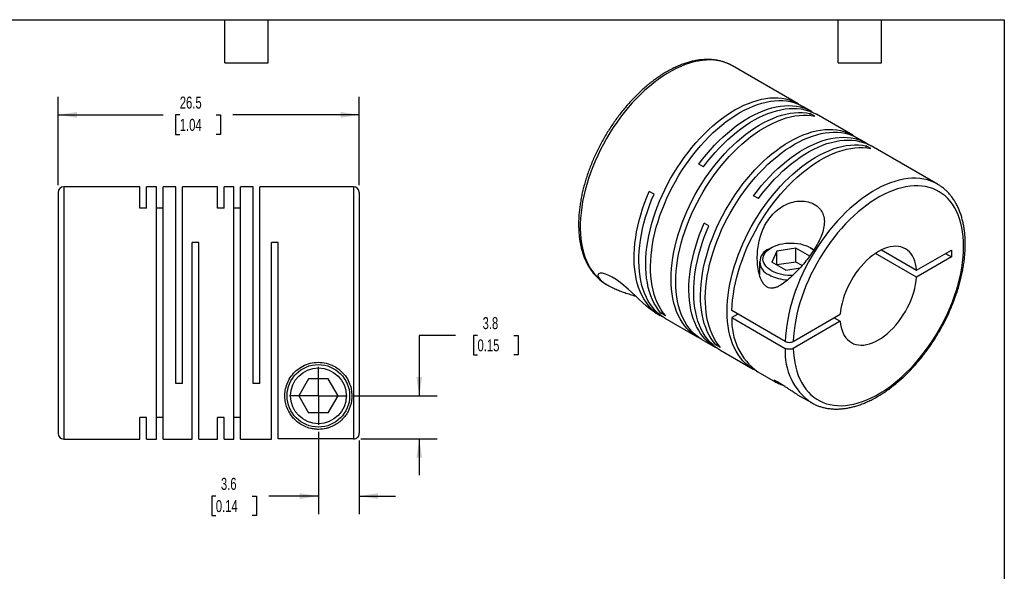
# Model space of a CAD drawing. Header units: millimetres. Extents: x 3 to 137, y 3 to 105.
# Tile 3 of 3: x 50 to 137, y 56 to 105. Entities that reach past the tile are written whole.
import ezdxf

# ---------------------------------------------------------------- set-up
doc = ezdxf.new("R2010")
doc.units = ezdxf.units.MM
doc.header["$LTSCALE"] = 0.5
doc.linetypes.add('SLD-Center', pattern=[19.05, 15.24, -1.27, 1.27, -1.27])
doc.linetypes.add('SLD-Solid', pattern=[0])
doc.layers.add('CENTER', color=40, linetype='SLD-Center')
doc.layers.add('DIMENSIONS', color=140, linetype='SLD-Solid', lineweight=25)
doc.layers.add('TEXT', color=140, linetype='SLD-Solid', lineweight=25)
doc.styles.add('SLDTEXTSTYLE0', font='TXT', dxfattribs={"width": 0.7})
doc.dimstyles.new('SLDDIMSTYLE0', dxfattribs={"dimtxt": 1.079004, "dimasz": 1.651, "dimexe": 0, "dimexo": 0.0625, "dimgap": 0.269751, "dimtad": 0, "dimtih": 1, "dimtoh": 1, "dimdec": 1, "dimrnd": 1e-09, "dimzin": 12, "dimdsep": 46, "dimtxsty": 'SLDTEXTSTYLE0', "dimsah": 1, "dimcen": 0.09, "dimadec": 0, "dimazin": 3, "dimtfac": 1, "dimtdec": 1, "dimtmove": 0, "dimatfit": 0, "dimfxl": 0, "dimfrac": 2, "dimtolj": 1, "dimtzin": 12, "dimarcsym": 0})
doc.dimstyles.new('SLDDIMSTYLE2', dxfattribs={"dimtxt": 1.079004, "dimasz": 1.651, "dimexe": 0, "dimexo": 0.0625, "dimgap": 0.269751, "dimtad": 0, "dimtih": 1, "dimtoh": 1, "dimdec": 1, "dimrnd": 1e-09, "dimzin": 12, "dimdsep": 46, "dimtxsty": 'SLDTEXTSTYLE0', "dimsah": 1, "dimcen": 0.09, "dimadec": 0, "dimazin": 3, "dimtfac": 1, "dimtdec": 1, "dimtofl": 0, "dimtmove": 0, "dimatfit": 3, "dimfxl": 0, "dimfrac": 2, "dimtolj": 1, "dimtzin": 12, "dimarcsym": 0})

# ---------------------------------------------------------------- blocks, each defined once
blk = doc.blocks.new('_D_5')
at = {"layer": 'DIMENSIONS'}
for p, q in [((76.176, 68.502), (76.176, 61.268)), ((79.776, 67.749), (79.776, 61.268)), ((67.151, 62.855), (66.789, 62.855)), ((66.789, 62.855), (66.789, 61.141)), ((70.357, 62.855), (70.72, 62.855)), ((70.72, 62.855), (70.72, 61.141)), ((76.176, 62.855), (71.82, 62.855)), ((79.776, 62.855), (82.951, 62.855)), ((66.789, 61.141), (67.151, 61.141)), ((70.72, 61.141), (70.357, 61.141))]:
    blk.add_line(p, q, dxfattribs=at)
for points in [[(76.176, 62.855), (74.525, 63.109), (74.525, 62.601)], [(79.776, 62.855), (81.427, 62.601), (81.427, 63.109)]]:
    blk.add_solid(points, dxfattribs=at)
at = {"layer": 'DIMENSIONS', "char_height": 1.0583, "attachment_point": 1, "style": 'SLDTEXTSTYLE0'}
for s, insert in [('3.6', (67.6, 64.461)), ('0.14', (67.151, 62.505))]:
    blk.add_mtext(s, dxfattribs=dict(at, insert=insert))
blk = doc.blocks.new('_D_6')
at = {"layer": 'DIMENSIONS'}
for p, q in [((88.228, 77), (85.053, 77)), ((85.053, 77), (85.053, 71.677)), ((90.174, 77), (89.811, 77)), ((89.811, 77), (89.811, 75.285)), ((93.38, 77), (93.742, 77)), ((93.742, 77), (93.742, 75.285)), ((89.811, 75.285), (90.174, 75.285)), ((93.742, 75.285), (93.38, 75.285)), ((79.351, 71.677), (86.64, 71.677)), ((79.911, 67.884), (86.64, 67.884)), ((85.053, 67.884), (85.053, 64.709))]:
    blk.add_line(p, q, dxfattribs=at)
for points in [[(85.053, 71.677), (85.307, 73.328), (84.799, 73.328)], [(85.053, 67.884), (84.799, 66.233), (85.307, 66.233)]]:
    blk.add_solid(points, dxfattribs=at)
at = {"layer": 'DIMENSIONS', "char_height": 1.0583, "attachment_point": 1, "style": 'SLDTEXTSTYLE0'}
for s, insert in [('3.8', (90.623, 78.605)), ('0.15', (90.174, 76.649))]:
    blk.add_mtext(s, dxfattribs=dict(at, insert=insert))
blk = doc.blocks.new('_D_7')
at = {"layer": 'DIMENSIONS'}
for p, q in [((53.276, 90.212), (53.276, 97.989)), ((79.776, 90.212), (79.776, 97.989)), ((53.276, 96.402), (62.518, 96.402)), ((63.98, 96.402), (63.618, 96.402)), ((63.618, 96.402), (63.618, 94.687)), ((67.186, 96.402), (67.549, 96.402)), ((67.549, 96.402), (67.549, 94.687)), ((79.776, 96.402), (68.649, 96.402)), ((63.618, 94.687), (63.98, 94.687)), ((67.549, 94.687), (67.186, 94.687))]:
    blk.add_line(p, q, dxfattribs=at)
for points in [[(53.276, 96.402), (54.927, 96.148), (54.927, 96.656)], [(79.776, 96.402), (78.125, 96.656), (78.125, 96.148)]]:
    blk.add_solid(points, dxfattribs=at)
at = {"layer": 'DIMENSIONS', "char_height": 1.0583, "attachment_point": 1, "style": 'SLDTEXTSTYLE0'}
for s, insert in [('26.5', (63.98, 98.008)), ('1.04', (63.98, 96.051))]:
    blk.add_mtext(s, dxfattribs=dict(at, insert=insert))
blk = doc.blocks.new('SW_CENTERMARKSYMBOL_2')
at = {"layer": 'CENTER', "color": 0}
for q in [(0, 2.54), (-2.54, 0), (0, -2.54), (2.54, 0)]:
    blk.add_line((0, 0), q, dxfattribs=at)

msp = doc.modelspace()

# ---------------------------------------------------------------- linework, layer by layer
for p, q in [((118.378, 97.385), (112.615, 100.712)), ((119.58, 96.691), (118.795, 97.144)), ((119.857, 96.294), (119.44, 96.535)), ((119.44, 96.356), (119.44, 96.535)), ((123.2, 94.601), (119.997, 96.45)), ((124.402, 93.907), (123.617, 94.36)), ((124.785, 93.448), (124.368, 93.689)), ((124.368, 93.511), (124.368, 93.689)), ((130.646, 90.302), (124.819, 93.666)), ((110.063, 91.824), (109.646, 92.065)), ((130.646, 90.302), (130.635, 90.308)), ((53.276, 89.577), (53.276, 68.377)), ((60.476, 90.077), (53.776, 90.077)), ((53.776, 90.077), (53.776, 67.877)), ((60.476, 88.184), (60.476, 90.077)), ((61.926, 90.077), (61.066, 90.077)), ((61.066, 88.184), (61.066, 90.077)), ((61.926, 67.877), (61.926, 90.077)), ((63.626, 90.077), (62.516, 90.077)), ((62.516, 67.877), (62.516, 90.077)), ((63.626, 72.777), (63.626, 90.077)), ((67.296, 90.077), (64.216, 90.077)), ((64.216, 72.777), (64.216, 90.077)), ((67.296, 88.184), (67.296, 90.077)), ((68.746, 90.077), (67.886, 90.077)), ((67.886, 88.184), (67.886, 90.077)), ((68.746, 67.877), (68.746, 90.077)), ((70.446, 90.077), (69.336, 90.077)), ((69.336, 67.877), (69.336, 90.077)), ((70.446, 72.777), (70.446, 90.077)), ((79.276, 90.077), (71.036, 90.077)), ((71.036, 72.777), (71.036, 90.077)), ((79.276, 90.077), (79.276, 67.884)), ((79.776, 89.577), (79.776, 68.384)), ((105.71, 89.427), (105.292, 89.668)), ((114.886, 89.04), (114.469, 89.281)), ((61.066, 88.184), (60.476, 88.184)), ((62.516, 88.184), (61.926, 88.184)), ((67.886, 88.184), (67.296, 88.184)), ((69.336, 88.184), (68.746, 88.184)), ((110.532, 86.643), (110.115, 86.884)), ((65.666, 85.177), (65.076, 85.177)), ((65.076, 67.877), (65.076, 85.177)), ((65.666, 67.877), (65.666, 85.177)), ((72.636, 85.177), (72.046, 85.177)), ((72.046, 67.877), (72.046, 85.177)), ((72.636, 67.884), (72.636, 85.177)), ((116.01, 84.711), (115.798, 84.588)), ((116.518, 84.418), (116.069, 83.452)), ((118.191, 84.677), (116.518, 84.418)), ((116.518, 83.193), (116.518, 84.418)), ((119.402, 83.977), (118.191, 84.677)), ((118.191, 83.452), (118.191, 84.677)), ((119.687, 84.588), (119.475, 84.711)), ((119.687, 84.588), (119.786, 84.528)), ((128.807, 82.117), (125.184, 84.208)), ((125.715, 84.515), (128.807, 82.729)), ((128.807, 82.729), (131.885, 84.506)), ((131.354, 84.2), (131.885, 83.894)), ((131.885, 84.506), (131.885, 83.894)), ((114.992, 83.466), (114.992, 82.323)), ((117.294, 82.745), (116.069, 83.452)), ((118.191, 83.452), (116.518, 83.193)), ((118.732, 83.139), (118.191, 83.452)), ((131.885, 83.894), (128.807, 82.117)), ((114.979, 82.346), (114.992, 82.367)), ((117.294, 82.745), (118.558, 82.94)), ((101.516, 81.485), (101.66, 81.402)), ((101.516, 81.485), (101.527, 81.479)), ((105.756, 79.037), (106.253, 78.75)), ((106.318, 78.951), (106.473, 79.04)), ((106.735, 78.71), (106.318, 78.951)), ((117.252, 76.467), (112.557, 79.177)), ((113.087, 78.871), (112.557, 78.565)), ((117.959, 76.467), (122.093, 78.853)), ((106.67, 78.509), (109.506, 76.873)), ((112.557, 78.565), (117.252, 75.855)), ((122.093, 78.241), (117.959, 75.855)), ((121.562, 78.547), (122.093, 78.241)), ((109.923, 76.632), (111.076, 75.966)), ((111.14, 76.167), (111.295, 76.256)), ((111.557, 75.926), (111.14, 76.167)), ((111.493, 75.726), (114.434, 74.027)), ((114.852, 73.787), (116.372, 72.909)), ((64.216, 72.777), (63.626, 72.777)), ((71.036, 72.777), (70.446, 72.777)), ((75.31, 73.177), (74.444, 71.677)), ((77.042, 73.177), (75.31, 73.177)), ((77.908, 71.677), (77.042, 73.177)), ((74.444, 71.677), (75.31, 70.177)), ((77.042, 70.177), (77.908, 71.677)), ((118.339, 71.774), (119.547, 71.076)), ((119.547, 71.076), (119.557, 71.07)), ((77.042, 70.177), (75.31, 70.177)), ((61.066, 69.77), (60.476, 69.77)), ((60.476, 67.877), (60.476, 69.77)), ((61.066, 67.877), (61.066, 69.77)), ((62.516, 69.77), (61.926, 69.77)), ((67.886, 69.77), (67.296, 69.77)), ((67.296, 67.877), (67.296, 69.77)), ((67.886, 67.877), (67.886, 69.77)), ((69.336, 69.77), (68.746, 69.77)), ((53.776, 67.877), (60.476, 67.877)), ((61.066, 67.877), (61.926, 67.877)), ((62.516, 67.877), (65.076, 67.877)), ((65.666, 67.877), (67.296, 67.877)), ((67.886, 67.877), (68.746, 67.877)), ((69.336, 67.877), (72.046, 67.877)), ((79.276, 67.884), (72.636, 67.884))]:
    msp.add_line(p, q)
at = {"flags": 128}
for points in [[(112.615, 100.712), (112.603, 100.718), (112.315, 100.867), (112.014, 100.99), (111.7, 101.089), (111.374, 101.162), (111.037, 101.209), (110.69, 101.23), (110.334, 101.226), (109.969, 101.195), (109.597, 101.139), (109.219, 101.057), (108.835, 100.95), (108.446, 100.818), (108.054, 100.661), (107.66, 100.479), (107.263, 100.274), (106.867, 100.045), (106.471, 99.793), (106.076, 99.519), (105.684, 99.223), (105.296, 98.907), (104.912, 98.571), (104.533, 98.216), (104.161, 97.842), (103.797, 97.452), (103.44, 97.045), (103.093, 96.623), (102.756, 96.187), (102.43, 95.738), (102.116, 95.277), (101.815, 94.805), (101.527, 94.324), (101.253, 93.835), (100.994, 93.338), (100.751, 92.836), (100.523, 92.33), (100.312, 91.82), (100.119, 91.309), (99.943, 90.797), (99.786, 90.285), (99.647, 89.776), (99.527, 89.27), (99.426, 88.769), (99.345, 88.274), (99.283, 87.786), (99.241, 87.307), (99.22, 86.837), (99.218, 86.378), (99.236, 85.931), (99.275, 85.497), (99.333, 85.078), (99.411, 84.674), (99.508, 84.286), (99.625, 83.916), (99.761, 83.564), (99.915, 83.232), (100.088, 82.919), (100.279, 82.627), (100.486, 82.357), (100.711, 82.11), (100.952, 81.885), (101.208, 81.683), (101.48, 81.506), (101.516, 81.485)], [(106.318, 78.951), (106.105, 79.213), (105.91, 79.496), (105.733, 79.801), (105.573, 80.126), (105.431, 80.47), (105.309, 80.832), (105.205, 81.212), (105.121, 81.609), (105.056, 82.021), (105.011, 82.448), (104.985, 82.889), (104.98, 83.341), (104.994, 83.805), (105.028, 84.279), (105.082, 84.762), (105.156, 85.253), (105.248, 85.749), (105.361, 86.251), (105.492, 86.757), (105.641, 87.265), (105.809, 87.775), (105.994, 88.285), (106.197, 88.793), (106.417, 89.299), (106.653, 89.8), (106.904, 90.297), (107.17, 90.787), (107.451, 91.27), (107.745, 91.744), (108.053, 92.208), (108.372, 92.66), (108.703, 93.101), (109.044, 93.527), (109.394, 93.939), (109.754, 94.336), (110.121, 94.716), (110.495, 95.078), (110.874, 95.422), (111.259, 95.746), (111.648, 96.051), (112.04, 96.334), (112.433, 96.596), (112.828, 96.835), (113.223, 97.052), (113.617, 97.244), (114.008, 97.413), (114.397, 97.558), (114.782, 97.678), (115.162, 97.772), (115.536, 97.842), (115.903, 97.886), (116.262, 97.904), (116.613, 97.897), (116.954, 97.864), (117.284, 97.805), (117.604, 97.721), (117.911, 97.612), (118.205, 97.478), (118.486, 97.32), (118.582, 97.257)], [(106.735, 78.71), (106.523, 78.972), (106.327, 79.255), (106.15, 79.56), (105.99, 79.885), (105.849, 80.229), (105.726, 80.591), (105.622, 80.972), (105.538, 81.368), (105.473, 81.781), (105.428, 82.207), (105.402, 82.648), (105.397, 83.101), (105.411, 83.565), (105.445, 84.038), (105.499, 84.521), (105.573, 85.012), (105.666, 85.508), (105.778, 86.01), (105.909, 86.516), (106.058, 87.025), (106.226, 87.534), (106.412, 88.044), (106.614, 88.552), (106.834, 89.058), (107.07, 89.56), (107.321, 90.056), (107.588, 90.547), (107.868, 91.029), (108.163, 91.503), (108.47, 91.967), (108.789, 92.42), (109.12, 92.86), (109.461, 93.286), (109.811, 93.699), (110.171, 94.095), (110.538, 94.475), (110.912, 94.837), (111.292, 95.181), (111.676, 95.506), (112.065, 95.81), (112.457, 96.093), (112.851, 96.355), (113.245, 96.594), (113.64, 96.811), (114.034, 97.004), (114.426, 97.173), (114.814, 97.317), (115.199, 97.437), (115.579, 97.532), (115.953, 97.601), (116.32, 97.645), (116.679, 97.663), (117.03, 97.656), (117.371, 97.623), (117.701, 97.564), (118.021, 97.481), (118.328, 97.371), (118.622, 97.237), (118.795, 97.144)], [(109.646, 92.065), (109.979, 92.502), (110.322, 92.926), (110.675, 93.334), (111.036, 93.727), (111.405, 94.103), (111.78, 94.462), (112.161, 94.801), (112.547, 95.121), (112.936, 95.421), (113.328, 95.7), (113.723, 95.957), (114.117, 96.191), (114.512, 96.402), (114.905, 96.59), (115.296, 96.753), (115.684, 96.893), (116.068, 97.007), (116.447, 97.096), (116.819, 97.16), (117.185, 97.198), (117.542, 97.211), (117.891, 97.198), (118.23, 97.159), (118.558, 97.095), (118.874, 97.006), (119.179, 96.891), (119.47, 96.751), (119.748, 96.588), (119.784, 96.564)], [(109.718, 76.759), (109.615, 76.812), (109.338, 76.976), (109.075, 77.164), (108.826, 77.375), (108.594, 77.61), (108.378, 77.867), (108.179, 78.146), (107.998, 78.446), (107.834, 78.766), (107.688, 79.106), (107.562, 79.465), (107.454, 79.841), (107.365, 80.234), (107.296, 80.643), (107.246, 81.067), (107.217, 81.505), (107.207, 81.955), (107.217, 82.416), (107.246, 82.888), (107.296, 83.369), (107.365, 83.858), (107.454, 84.353), (107.562, 84.854), (107.688, 85.359), (107.834, 85.867), (107.998, 86.377), (108.179, 86.886), (108.378, 87.395), (108.594, 87.901), (108.826, 88.404), (109.075, 88.902), (109.338, 89.394), (109.615, 89.879), (109.907, 90.354), (110.211, 90.821), (110.528, 91.276), (110.856, 91.719), (111.195, 92.148), (111.543, 92.564), (111.901, 92.964), (112.266, 93.348), (112.639, 93.714), (113.017, 94.062), (113.401, 94.391), (113.789, 94.7), (114.18, 94.988), (114.574, 95.254), (114.968, 95.498), (115.363, 95.72), (115.757, 95.918), (116.149, 96.092), (116.539, 96.242), (116.925, 96.368), (117.306, 96.468), (117.681, 96.543), (118.05, 96.592), (118.411, 96.616), (118.763, 96.615), (119.107, 96.587), (119.44, 96.535)], [(109.923, 76.632), (109.755, 76.735), (109.492, 76.923), (109.244, 77.134), (109.011, 77.369), (108.795, 77.626), (108.596, 77.905), (108.415, 78.205), (108.251, 78.526), (108.106, 78.865), (107.979, 79.224), (107.871, 79.6), (107.782, 79.993), (107.713, 80.402), (107.664, 80.826), (107.634, 81.264), (107.624, 81.714), (107.634, 82.175), (107.664, 82.647), (107.713, 83.128), (107.782, 83.617), (107.871, 84.113), (107.979, 84.613), (108.106, 85.118), (108.251, 85.626), (108.415, 86.136), (108.596, 86.645), (108.795, 87.154), (109.011, 87.661), (109.244, 88.163), (109.492, 88.661), (109.755, 89.153), (110.033, 89.638), (110.324, 90.114), (110.628, 90.58), (110.945, 91.035), (111.273, 91.478), (111.612, 91.908), (111.961, 92.323), (112.318, 92.723), (112.684, 93.107), (113.056, 93.473), (113.435, 93.821), (113.818, 94.15), (114.206, 94.459), (114.598, 94.747), (114.991, 95.013), (115.386, 95.258), (115.78, 95.479), (116.174, 95.677), (116.567, 95.852), (116.956, 96.002), (117.342, 96.127), (117.723, 96.227), (118.098, 96.302), (118.467, 96.352), (118.828, 96.376), (119.181, 96.374), (119.524, 96.347), (119.857, 96.294)], [(110.063, 91.824), (110.396, 92.261), (110.74, 92.685), (111.092, 93.094), (111.453, 93.486), (111.822, 93.863), (112.197, 94.221), (112.578, 94.561), (112.964, 94.881), (113.353, 95.18), (113.746, 95.459), (114.14, 95.716), (114.535, 95.95), (114.929, 96.161), (115.323, 96.349), (115.714, 96.513), (116.102, 96.652), (116.485, 96.766), (116.864, 96.855), (117.237, 96.919), (117.602, 96.957), (117.959, 96.97), (118.308, 96.957), (118.647, 96.918), (118.975, 96.854), (119.292, 96.765), (119.596, 96.65), (119.888, 96.511), (119.997, 96.45)], [(111.14, 76.167), (110.928, 76.429), (110.733, 76.712), (110.555, 77.017), (110.395, 77.342), (110.254, 77.686), (110.131, 78.048), (110.028, 78.428), (109.943, 78.825), (109.878, 79.237), (109.833, 79.664), (109.808, 80.105), (109.802, 80.557), (109.816, 81.021), (109.851, 81.495), (109.905, 81.978), (109.978, 82.469), (110.071, 82.965), (110.183, 83.467), (110.314, 83.973), (110.464, 84.481), (110.631, 84.991), (110.817, 85.501), (111.02, 86.009), (111.239, 86.515), (111.475, 87.016), (111.726, 87.513), (111.993, 88.004), (112.274, 88.486), (112.568, 88.96), (112.875, 89.424), (113.194, 89.876), (113.525, 90.317), (113.866, 90.743), (114.217, 91.155), (114.576, 91.552), (114.943, 91.932), (115.317, 92.294), (115.697, 92.638), (116.082, 92.963), (116.47, 93.267), (116.862, 93.55), (117.256, 93.812), (117.651, 94.051), (118.045, 94.268), (118.439, 94.461), (118.831, 94.629), (119.22, 94.774), (119.604, 94.894), (119.984, 94.988), (120.358, 95.058), (120.725, 95.102), (121.084, 95.12), (121.435, 95.113), (121.776, 95.08), (122.107, 95.021), (122.426, 94.937), (122.733, 94.828), (123.028, 94.694), (123.308, 94.536), (123.405, 94.474)], [(111.557, 75.926), (111.345, 76.188), (111.15, 76.471), (110.972, 76.776), (110.812, 77.101), (110.671, 77.445), (110.548, 77.807), (110.445, 78.188), (110.36, 78.584), (110.295, 78.997), (110.25, 79.424), (110.225, 79.864), (110.219, 80.317), (110.234, 80.781), (110.268, 81.255), (110.322, 81.737), (110.395, 82.228), (110.488, 82.725), (110.6, 83.226), (110.731, 83.732), (110.881, 84.241), (111.048, 84.75), (111.234, 85.26), (111.437, 85.768), (111.656, 86.274), (111.892, 86.776), (112.144, 87.272), (112.41, 87.763), (112.691, 88.245), (112.985, 88.719), (113.292, 89.183), (113.612, 89.636), (113.942, 90.076), (114.283, 90.502), (114.634, 90.915), (114.993, 91.311), (115.36, 91.691), (115.734, 92.053), (116.114, 92.397), (116.499, 92.722), (116.888, 93.026), (117.279, 93.309), (117.673, 93.571), (118.068, 93.81), (118.463, 94.027), (118.856, 94.22), (119.248, 94.389), (119.637, 94.533), (120.021, 94.653), (120.401, 94.748), (120.775, 94.817), (121.142, 94.861), (121.502, 94.879), (121.852, 94.872), (122.193, 94.839), (122.524, 94.78), (122.843, 94.697), (123.15, 94.587), (123.445, 94.454), (123.617, 94.36)], [(114.469, 89.281), (114.802, 89.718), (115.145, 90.142), (115.497, 90.55), (115.858, 90.943), (116.227, 91.319), (116.602, 91.678), (116.983, 92.017), (117.369, 92.338), (117.759, 92.637), (118.151, 92.916), (118.545, 93.173), (118.94, 93.407), (119.334, 93.618), (119.728, 93.806), (120.119, 93.97), (120.507, 94.109), (120.891, 94.223), (121.269, 94.312), (121.642, 94.376), (122.007, 94.414), (122.365, 94.427), (122.713, 94.414), (123.052, 94.375), (123.38, 94.311), (123.697, 94.222), (124.001, 94.107), (124.293, 93.968), (124.57, 93.804), (124.607, 93.78)], [(114.647, 73.914), (114.544, 73.967), (114.266, 74.131), (114.003, 74.319), (113.755, 74.53), (113.523, 74.765), (113.307, 75.022), (113.108, 75.301), (112.926, 75.601), (112.762, 75.921), (112.617, 76.261), (112.49, 76.62), (112.382, 76.996), (112.294, 77.389), (112.224, 77.798), (112.175, 78.222), (112.145, 78.659), (112.135, 79.109), (112.145, 79.571), (112.175, 80.043), (112.224, 80.524), (112.294, 81.013), (112.382, 81.508), (112.49, 82.009), (112.617, 82.514), (112.762, 83.022), (112.926, 83.531), (113.108, 84.041), (113.307, 84.55), (113.523, 85.056), (113.755, 85.559), (114.003, 86.057), (114.266, 86.549), (114.544, 87.033), (114.835, 87.509), (115.14, 87.975), (115.456, 88.43), (115.785, 88.874), (116.123, 89.303), (116.472, 89.719), (116.829, 90.119), (117.195, 90.502), (117.567, 90.869), (117.946, 91.217), (118.33, 91.546), (118.718, 91.854), (119.109, 92.142), (119.502, 92.409), (119.897, 92.653), (120.292, 92.875), (120.686, 93.073), (121.078, 93.247), (121.467, 93.397), (121.853, 93.522), (122.234, 93.623), (122.61, 93.698), (122.978, 93.747), (123.339, 93.771), (123.692, 93.77), (124.035, 93.742), (124.368, 93.689)], [(114.886, 89.04), (115.219, 89.477), (115.562, 89.901), (115.915, 90.31), (116.276, 90.702), (116.644, 91.079), (117.02, 91.437), (117.401, 91.777), (117.786, 92.097), (118.176, 92.396), (118.568, 92.675), (118.962, 92.932), (119.357, 93.166), (119.752, 93.377), (120.145, 93.565), (120.536, 93.729), (120.924, 93.868), (121.308, 93.982), (121.686, 94.071), (122.059, 94.135), (122.424, 94.173), (122.782, 94.186), (123.13, 94.173), (123.469, 94.134), (123.797, 94.07), (124.114, 93.981), (124.419, 93.866), (124.71, 93.727), (124.819, 93.666)], [(112.557, 79.177), (112.58, 79.65), (112.624, 80.132), (112.688, 80.622), (112.771, 81.119), (112.874, 81.623), (112.996, 82.131), (113.138, 82.642), (113.298, 83.155), (113.476, 83.669), (113.673, 84.182), (113.886, 84.693), (114.116, 85.201), (114.363, 85.704), (114.625, 86.201), (114.901, 86.691), (115.192, 87.172), (115.496, 87.644), (115.813, 88.105), (116.142, 88.554), (116.482, 88.989), (116.831, 89.411), (117.19, 89.816), (117.557, 90.206), (117.932, 90.577), (118.313, 90.931), (118.699, 91.265), (119.089, 91.578), (119.483, 91.871), (119.879, 92.142), (120.277, 92.39), (120.675, 92.616), (121.072, 92.817), (121.468, 92.995), (121.86, 93.148), (122.249, 93.275), (122.634, 93.378), (123.012, 93.454), (123.384, 93.505), (123.748, 93.53), (124.104, 93.529), (124.45, 93.502), (124.785, 93.448)], [(130.635, 90.308), (130.371, 90.446), (130.071, 90.572), (129.758, 90.672), (129.433, 90.747), (129.097, 90.797), (128.751, 90.82), (128.395, 90.818), (128.031, 90.79), (127.66, 90.736), (127.282, 90.656), (126.898, 90.551), (126.51, 90.421), (126.119, 90.266), (125.724, 90.086), (125.328, 89.883), (124.932, 89.656), (124.535, 89.406), (124.141, 89.134), (123.748, 88.84), (123.36, 88.525), (122.975, 88.191), (122.596, 87.837), (122.223, 87.465), (121.858, 87.076), (121.501, 86.671), (121.153, 86.25), (120.816, 85.815), (120.489, 85.367), (120.174, 84.907), (119.871, 84.436), (119.582, 83.956), (119.307, 83.467), (119.047, 82.971), (118.802, 82.47), (118.573, 81.963), (118.361, 81.454), (118.166, 80.943), (117.989, 80.431), (117.83, 79.919), (117.689, 79.41), (117.567, 78.904), (117.465, 78.402), (117.382, 77.906), (117.319, 77.418), (117.275, 76.938), (117.252, 76.467)], [(117.959, 75.855), (117.983, 75.421), (118.027, 75.001), (118.091, 74.596), (118.174, 74.207), (118.277, 73.834), (118.399, 73.479), (118.54, 73.143), (118.699, 72.827), (118.877, 72.531), (119.072, 72.256), (119.284, 72.004), (119.513, 71.774), (119.758, 71.568), (120.018, 71.385), (120.292, 71.227), (120.581, 71.094), (120.882, 70.986), (121.196, 70.903), (121.521, 70.846), (121.856, 70.815), (122.202, 70.81), (122.556, 70.83), (122.917, 70.877), (123.286, 70.949), (123.66, 71.047), (124.039, 71.17), (124.422, 71.318), (124.807, 71.491), (125.195, 71.687), (125.583, 71.908), (125.97, 72.151), (126.356, 72.417), (126.74, 72.704), (127.121, 73.012), (127.496, 73.34), (127.867, 73.687), (128.231, 74.053), (128.587, 74.435), (128.935, 74.834), (129.274, 75.248), (129.602, 75.677), (129.92, 76.118), (130.225, 76.57), (130.518, 77.033), (130.797, 77.506), (131.061, 77.986), (131.311, 78.473), (131.545, 78.966), (131.762, 79.462), (131.963, 79.962), (132.146, 80.462), (132.312, 80.963), (132.458, 81.463), (132.587, 81.96), (132.696, 82.452), (132.785, 82.94), (132.855, 83.421), (132.905, 83.894), (132.935, 84.358), (132.945, 84.812), (132.935, 85.254), (132.905, 85.683), (132.855, 86.099), (132.785, 86.499), (132.696, 86.883), (132.587, 87.251), (132.458, 87.599), (132.312, 87.929), (132.146, 88.239), (131.963, 88.528), (131.762, 88.796), (131.545, 89.041), (131.311, 89.264), (131.061, 89.463), (130.797, 89.638), (130.518, 89.788), (130.225, 89.913), (129.92, 90.013), (129.602, 90.088), (129.274, 90.137), (128.935, 90.16), (128.587, 90.157), (128.231, 90.128), (127.867, 90.073), (127.496, 89.993), (127.121, 89.887), (126.74, 89.756), (126.356, 89.6), (125.97, 89.42), (125.583, 89.216), (125.195, 88.988), (124.807, 88.738), (124.422, 88.465), (124.039, 88.171), (123.66, 87.857), (123.286, 87.522), (122.917, 87.169), (122.556, 86.798), (122.202, 86.41), (121.856, 86.006), (121.521, 85.588), (121.196, 85.155), (120.882, 84.711), (120.581, 84.254), (120.292, 83.788), (120.018, 83.313), (119.758, 82.83), (119.513, 82.342), (119.284, 81.848), (119.072, 81.35), (118.877, 80.85), (118.699, 80.349), (118.54, 79.849), (118.399, 79.35), (118.277, 78.854), (118.174, 78.363), (118.091, 77.877), (118.027, 77.398), (117.983, 76.928), (117.959, 76.467)], [(106.466, 78.637), (106.203, 78.78), (105.932, 78.959), (105.675, 79.162), (105.434, 79.389), (105.21, 79.639), (105.003, 79.912), (104.813, 80.206), (104.641, 80.521), (104.487, 80.856), (104.353, 81.211), (104.237, 81.584), (104.141, 81.974), (104.064, 82.381), (104.008, 82.803), (103.971, 83.24), (103.955, 83.69), (103.959, 84.151), (103.983, 84.624), (104.027, 85.106), (104.091, 85.596), (104.175, 86.094), (104.278, 86.597), (104.401, 87.105), (104.543, 87.617), (104.703, 88.13), (104.882, 88.644), (105.079, 89.157), (105.292, 89.668)], [(106.67, 78.509), (106.562, 78.574), (106.296, 78.757), (106.044, 78.964), (105.809, 79.193), (105.589, 79.445), (105.386, 79.719), (105.201, 80.015), (105.033, 80.331), (104.883, 80.666), (104.752, 81.021), (104.64, 81.394), (104.547, 81.783), (104.474, 82.189), (104.42, 82.609), (104.386, 83.044), (104.372, 83.491), (104.377, 83.95), (104.403, 84.42), (104.448, 84.899), (104.513, 85.386), (104.597, 85.88), (104.701, 86.38), (104.823, 86.884), (104.965, 87.392), (105.124, 87.901), (105.302, 88.411), (105.497, 88.92), (105.71, 89.427)], [(111.288, 75.853), (111.248, 75.873), (110.968, 76.031), (110.701, 76.214), (110.45, 76.42), (110.214, 76.65), (109.994, 76.902), (109.791, 77.176), (109.606, 77.472), (109.438, 77.788), (109.289, 78.123), (109.158, 78.478), (109.046, 78.85), (108.953, 79.24), (108.879, 79.646), (108.825, 80.066), (108.791, 80.501), (108.777, 80.948), (108.782, 81.407), (108.808, 81.877), (108.853, 82.356), (108.918, 82.843), (109.002, 83.337), (109.106, 83.837), (109.229, 84.341), (109.37, 84.849), (109.53, 85.358), (109.707, 85.868), (109.903, 86.377), (110.115, 86.884)], [(111.493, 75.726), (111.385, 75.79), (111.118, 75.973), (110.867, 76.18), (110.631, 76.409), (110.411, 76.661), (110.209, 76.936), (110.023, 77.231), (109.855, 77.547), (109.706, 77.883), (109.575, 78.237), (109.463, 78.61), (109.37, 78.999), (109.296, 79.405), (109.243, 79.825), (109.208, 80.26), (109.194, 80.707), (109.2, 81.166), (109.225, 81.636), (109.27, 82.115), (109.335, 82.602), (109.419, 83.096), (109.523, 83.596), (109.646, 84.1), (109.787, 84.608), (109.947, 85.117), (110.125, 85.627), (110.32, 86.136), (110.532, 86.643)], [(116.01, 82.711), (115.833, 82.825), (115.678, 82.949), (115.548, 83.082), (115.443, 83.223), (115.365, 83.369), (115.315, 83.52), (115.293, 83.672), (115.301, 83.825), (115.336, 83.977), (115.4, 84.126), (115.492, 84.27), (115.61, 84.407), (115.753, 84.536), (115.919, 84.655), (116.106, 84.763), (116.313, 84.859), (116.537, 84.942), (116.774, 85.01), (117.023, 85.063), (117.281, 85.1), (117.544, 85.12), (117.809, 85.125), (118.073, 85.112), (118.334, 85.083), (118.587, 85.038), (118.831, 84.978), (119.062, 84.902), (119.277, 84.813), (119.475, 84.711), (119.652, 84.597), (119.774, 84.501)], [(128.807, 82.729), (128.776, 83.015), (128.724, 83.284), (128.652, 83.536), (128.561, 83.77), (128.45, 83.983), (128.321, 84.175), (128.174, 84.344), (128.01, 84.489), (127.831, 84.61), (127.637, 84.705), (127.429, 84.774), (127.209, 84.817), (126.979, 84.833), (126.738, 84.822), (126.49, 84.784), (126.236, 84.72), (125.977, 84.63), (125.714, 84.514), (125.45, 84.374), (125.186, 84.209), (124.923, 84.022), (124.664, 83.813), (124.41, 83.583), (124.161, 83.334), (123.921, 83.068), (123.691, 82.785), (123.471, 82.489), (123.263, 82.18), (123.069, 81.861), (122.89, 81.533), (122.726, 81.199), (122.579, 80.86), (122.45, 80.519), (122.339, 80.178), (122.247, 79.839), (122.176, 79.504), (122.124, 79.174), (122.093, 78.853)], [(105.757, 79.038), (105.743, 79.045), (105.585, 79.145), (105.415, 79.266), (105.228, 79.414), (105.027, 79.584), (104.734, 79.847), (104.408, 80.152), (104.094, 80.451), (103.752, 80.771), (103.417, 81.075), (103.063, 81.38), (102.718, 81.654), (102.367, 81.905), (102.035, 82.113), (101.716, 82.28), (101.423, 82.396), (101.168, 82.458), (100.959, 82.462), (100.822, 82.404), (100.77, 82.301), (100.798, 82.158), (100.862, 82.046), (100.96, 81.925), (101.094, 81.796), (101.259, 81.663), (101.259, 81.663)], [(122.093, 78.241), (122.124, 77.956), (122.176, 77.686), (122.247, 77.434), (122.339, 77.2), (122.45, 76.987), (122.579, 76.795), (122.726, 76.626), (122.89, 76.481), (123.069, 76.36), (123.263, 76.265), (123.471, 76.196), (123.691, 76.154), (123.921, 76.138), (124.161, 76.148), (124.41, 76.186), (124.664, 76.25), (124.923, 76.34), (125.186, 76.456), (125.45, 76.596), (125.714, 76.761), (125.977, 76.948), (126.236, 77.157), (126.49, 77.387), (126.738, 77.636), (126.979, 77.902), (127.209, 78.185), (127.429, 78.481), (127.637, 78.79), (127.831, 79.109), (128.01, 79.437), (128.174, 79.771), (128.321, 80.11), (128.45, 80.451), (128.561, 80.792), (128.652, 81.131), (128.724, 81.467), (128.776, 81.796), (128.807, 82.117)]]:
    msp.add_lwpolyline(points, dxfattribs=at)
for radius in [2.75, 2.45]:
    msp.add_circle((76.176, 71.677), radius)
for centre, radius, start, end in [((53.776, 89.577), 0.5, 90, 180), ((79.276, 89.577), 0.5, 0, 90), ((116.227, 83.466), 1.202, 110.94412, 249.072), ((117.609, 85.676), 3.793, 241.48699, 268.17955), ((117.703, 85.934), 3.641, 242.29132, 273.85711), ((118.041, 78.259), 5.493, 176.8035, 234.50179), ((122.612, 75.488), 5.373, 176.09232, 235.21297), ((53.776, 68.377), 0.5, 180, 270)]:
    msp.add_arc(centre, radius, start, end)
for points, knots in [([(112.618, 100.706), (112.576, 100.731), (112.442, 100.811), (112.203, 100.923), (111.903, 101.04), (111.592, 101.133), (111.271, 101.204), (110.941, 101.252), (110.601, 101.276), (110.253, 101.276), (109.897, 101.253), (109.535, 101.207), (109.167, 101.137), (108.794, 101.043), (108.416, 100.926), (108.036, 100.786), (107.654, 100.623), (107.271, 100.438), (106.888, 100.232), (106.506, 100.005), (106.125, 99.757), (105.747, 99.489), (105.372, 99.202), (105.001, 98.897), (104.635, 98.574), (104.275, 98.234), (103.922, 97.879), (103.575, 97.507), (103.237, 97.122), (102.908, 96.723), (102.588, 96.311), (102.278, 95.888), (101.979, 95.454), (101.691, 95.01), (101.416, 94.557), (101.153, 94.096), (100.903, 93.629), (100.668, 93.156), (100.446, 92.679), (100.24, 92.197), (100.049, 91.714), (99.874, 91.228), (99.715, 90.743), (99.573, 90.258), (99.448, 89.775), (99.34, 89.294), (99.249, 88.817), (99.177, 88.345), (99.122, 87.88), (99.086, 87.421), (99.069, 86.969), (99.07, 86.527), (99.089, 86.095), (99.128, 85.674), (99.185, 85.265), (99.261, 84.869), (99.356, 84.487), (99.469, 84.12), (99.6, 83.769), (99.75, 83.435), (99.916, 83.12), (100.1, 82.823), (100.3, 82.546), (100.516, 82.289), (100.747, 82.054), (100.992, 81.839), (101.252, 81.649), (101.431, 81.529), (101.527, 81.479), (101.528, 81.478)], [0, 0, 0, 0, 0.006853, 0.021597, 0.036345, 0.051119, 0.065938, 0.080818, 0.095772, 0.110803, 0.125912, 0.141094, 0.156342, 0.171646, 0.186994, 0.202376, 0.217782, 0.233203, 0.248633, 0.264065, 0.279496, 0.294922, 0.310341, 0.325753, 0.341158, 0.356554, 0.371942, 0.387324, 0.402699, 0.418068, 0.433432, 0.448792, 0.464148, 0.479502, 0.494855, 0.510208, 0.525561, 0.540915, 0.556271, 0.57163, 0.586994, 0.602362, 0.617736, 0.633117, 0.648505, 0.663902, 0.679308, 0.694724, 0.710149, 0.725584, 0.741028, 0.756479, 0.771937, 0.787397, 0.802855, 0.818303, 0.833734, 0.849139, 0.864507, 0.879826, 0.895085, 0.910273, 0.925382, 0.940409, 0.955355, 0.970227, 0.985038, 0.999806, 1, 1, 1, 1]), ([(119.559, 71.072), (119.621, 71.037), (119.775, 70.949), (120.035, 70.833), (120.337, 70.721), (120.651, 70.634), (120.975, 70.569), (121.308, 70.528), (121.65, 70.51), (122, 70.515), (122.357, 70.544), (122.721, 70.597), (123.091, 70.673), (123.465, 70.773), (123.843, 70.896), (124.223, 71.042), (124.606, 71.21), (124.989, 71.4), (125.372, 71.612), (125.754, 71.845), (126.134, 72.098), (126.512, 72.371), (126.886, 72.662), (127.255, 72.972), (127.62, 73.299), (127.978, 73.643), (128.33, 74.003), (128.674, 74.378), (129.01, 74.767), (129.337, 75.17), (129.655, 75.584), (129.962, 76.011), (130.258, 76.447), (130.543, 76.894), (130.815, 77.349), (131.074, 77.811), (131.32, 78.28), (131.552, 78.754), (131.77, 79.233), (131.972, 79.715), (132.159, 80.199), (132.33, 80.684), (132.485, 81.17), (132.622, 81.654), (132.743, 82.137), (132.847, 82.617), (132.933, 83.092), (133, 83.563), (133.05, 84.027), (133.082, 84.484), (133.095, 84.933), (133.089, 85.373), (133.064, 85.802), (133.021, 86.22), (132.959, 86.626), (132.878, 87.019), (132.779, 87.397), (132.661, 87.76), (132.525, 88.106), (132.371, 88.435), (132.199, 88.746), (132.011, 89.038), (131.807, 89.31), (131.587, 89.561), (131.353, 89.791), (131.104, 89.999), (130.865, 90.173), (130.703, 90.267), (130.633, 90.307)], [0, 0, 0, 0, 0.009802, 0.024559, 0.039325, 0.054122, 0.06897, 0.083882, 0.098869, 0.113934, 0.129076, 0.144291, 0.159568, 0.174898, 0.19027, 0.205673, 0.221098, 0.236537, 0.251982, 0.267429, 0.282872, 0.298311, 0.313743, 0.329167, 0.344583, 0.359992, 0.375393, 0.390787, 0.406174, 0.421556, 0.436933, 0.452306, 0.467676, 0.483044, 0.498411, 0.513778, 0.529145, 0.544514, 0.559885, 0.575259, 0.590638, 0.606022, 0.621412, 0.636809, 0.652214, 0.667627, 0.68305, 0.698482, 0.713924, 0.729375, 0.744836, 0.760303, 0.775776, 0.791251, 0.80672, 0.822179, 0.837619, 0.85303, 0.868401, 0.88372, 0.898975, 0.914157, 0.929259, 0.944279, 0.959218, 0.974087, 0.988899, 1, 1, 1, 1]), ([(115.657, 81.249), (115.827, 81.15), (116.014, 81.129), (116.283, 81.169), (116.373, 81.195), (116.548, 81.26), (116.634, 81.3), (116.89, 81.436), (117.055, 81.548), (117.378, 81.791), (117.537, 81.925), (118.009, 82.35), (118.323, 82.672), (118.928, 83.354), (119.221, 83.718), (119.775, 84.495), (120.025, 84.895), (120.337, 85.525), (120.427, 85.734), (120.572, 86.154), (120.627, 86.366), (120.692, 86.776), (120.701, 86.977), (120.667, 87.362), (120.624, 87.543), (120.481, 87.882), (120.383, 88.036), (120.136, 88.309), (119.986, 88.428), (119.649, 88.62), (119.457, 88.695), (119.051, 88.794), (118.837, 88.818), (118.389, 88.814), (118.163, 88.786), (117.716, 88.68), (117.491, 88.599), (117.066, 88.395), (116.865, 88.272), (116.483, 87.985), (116.307, 87.823), (115.986, 87.475), (115.84, 87.287), (115.577, 86.888), (115.463, 86.682), (115.163, 86.047), (115.02, 85.602), (114.831, 84.672), (114.787, 84.205), (114.796, 83.503), (114.811, 83.268), (114.871, 82.8), (114.914, 82.57), (115.04, 82.123), (115.122, 81.903), (115.288, 81.613), (115.351, 81.521), (115.493, 81.364), (115.571, 81.298), (115.657, 81.249)], [0, 0, 0, 0, 0.03125, 0.03125, 0.046875, 0.046875, 0.0625, 0.0625, 0.09375, 0.09375, 0.125, 0.125, 0.1875, 0.1875, 0.25, 0.25, 0.3125, 0.3125, 0.34375, 0.34375, 0.375, 0.375, 0.40625, 0.40625, 0.4375, 0.4375, 0.46875, 0.46875, 0.5, 0.5, 0.53125, 0.53125, 0.5625, 0.5625, 0.59375, 0.59375, 0.625, 0.625, 0.65625, 0.65625, 0.6875, 0.6875, 0.71875, 0.71875, 0.75, 0.75, 0.8125, 0.8125, 0.875, 0.875, 0.90625, 0.90625, 0.9375, 0.9375, 0.96875, 0.96875, 0.984375, 0.984375, 1, 1, 1, 1]), ([(101.259, 81.663), (101.376, 81.582), (101.614, 81.418), (102.036, 81.197), (102.466, 81.005), (102.894, 80.837), (103.355, 80.676), (103.756, 80.548), (104.011, 80.475), (104.094, 80.451)], [0, 0, 0, 0, 0.178852, 0.361026, 0.501234, 0.64146, 0.785879, 0.930287, 1, 1, 1, 1]), ([(117.252, 76.467), (117.345, 76.413), (117.475, 76.382), (117.736, 76.382), (117.866, 76.413), (117.959, 76.467)], [0, 0, 0, 0, 0.5, 0.5, 1, 1, 1, 1]), ([(117.959, 75.855), (117.866, 75.801), (117.736, 75.77), (117.475, 75.77), (117.345, 75.801), (117.252, 75.855)], [0, 0, 0, 0, 0.5, 0.5, 1, 1, 1, 1]), ([(76.176, 68.727), (76.418, 68.727), (76.651, 68.758), (76.959, 68.831), (77.056, 68.86), (77.24, 68.924), (77.326, 68.959), (77.574, 69.073), (77.722, 69.159), (77.991, 69.346), (78.114, 69.448), (78.454, 69.777), (78.644, 70.031), (78.937, 70.592), (79.043, 70.901), (79.144, 71.583), (79.139, 71.943), (79.013, 72.509), (78.951, 72.698), (78.784, 73.07), (78.677, 73.256), (78.421, 73.603), (78.27, 73.767), (77.926, 74.063), (77.736, 74.192), (77.32, 74.406), (77.098, 74.489), (76.638, 74.6), (76.397, 74.629), (75.923, 74.626), (75.682, 74.595), (75.224, 74.479), (75.005, 74.395), (74.591, 74.176), (74.402, 74.045), (74.065, 73.75), (73.914, 73.583), (73.661, 73.235), (73.558, 73.053), (73.393, 72.679), (73.333, 72.489), (73.252, 72.117), (73.231, 71.931), (73.222, 71.569), (73.234, 71.395), (73.312, 70.894), (73.416, 70.587), (73.713, 70.022), (73.9, 69.774), (74.24, 69.446), (74.363, 69.344), (74.636, 69.156), (74.783, 69.071), (75.11, 68.921), (75.293, 68.855), (75.6, 68.782), (75.709, 68.762), (75.938, 68.735), (76.055, 68.727), (76.176, 68.727)], [0, 0, 0, 0, 0.03125, 0.03125, 0.046875, 0.046875, 0.0625, 0.0625, 0.09375, 0.09375, 0.125, 0.125, 0.1875, 0.1875, 0.25, 0.25, 0.3125, 0.3125, 0.34375, 0.34375, 0.375, 0.375, 0.40625, 0.40625, 0.4375, 0.4375, 0.46875, 0.46875, 0.5, 0.5, 0.53125, 0.53125, 0.5625, 0.5625, 0.59375, 0.59375, 0.625, 0.625, 0.65625, 0.65625, 0.6875, 0.6875, 0.71875, 0.71875, 0.75, 0.75, 0.8125, 0.8125, 0.875, 0.875, 0.90625, 0.90625, 0.9375, 0.9375, 0.96875, 0.96875, 0.984375, 0.984375, 1, 1, 1, 1]), ([(116.682, 72.838), (116.644, 72.86), (116.568, 72.903), (116.472, 72.951), (116.385, 72.99), (116.316, 73.015), (116.26, 73.027), (116.235, 73.019), (116.254, 72.986), (116.33, 72.93), (116.466, 72.856), (116.645, 72.774), (116.834, 72.695), (116.981, 72.637), (117.045, 72.612)], [0, 0, 0, 0, 0.0474029, 0.0960747, 0.1461345, 0.208628, 0.2726585, 0.366652, 0.4629715, 0.586072, 0.7123337, 0.8152427, 0.9201393, 1, 1, 1, 1]), ([(118.339, 71.775), (118.26, 71.821), (118.08, 71.926), (117.806, 72.104), (117.533, 72.287), (117.318, 72.432), (117.13, 72.557), (116.975, 72.659), (116.821, 72.756), (116.729, 72.81), (116.682, 72.838)], [0, 0, 0, 0, 0.16409, 0.369428, 0.507694, 0.64922, 0.735568, 0.823718, 0.910208, 1, 1, 1, 1]), ([(79.276, 67.884), (79.408, 67.884), (79.537, 67.938), (79.721, 68.122), (79.776, 68.252), (79.776, 68.384)], [0, 0, 0, 0, 0.5, 0.5, 1, 1, 1, 1])]:
    msp.add_open_spline(points, degree=3, knots=knots)
at = {"layer": 'TEXT'}
for p, q in [((3.175, 104.775), (136.525, 104.775)), ((67.945, 100.965), (67.945, 104.775)), ((71.755, 100.965), (71.755, 104.775)), ((121.92, 100.965), (121.92, 104.775)), ((125.73, 100.965), (125.73, 104.775)), ((136.525, 104.775), (136.525, 3.175)), ((67.945, 100.965), (71.755, 100.965)), ((121.92, 100.965), (125.73, 100.965))]:
    msp.add_line(p, q, dxfattribs=at)

# ---------------------------------------------------------------- block references
at = {"layer": 'CENTER'}
msp.add_blockref('SW_CENTERMARKSYMBOL_2', (76.176, 71.677), dxfattribs=at)

# ---------------------------------------------------------------- dimensions: what is measured, and where the dimension line sits
at = {"layer": 'DIMENSIONS'}
for base, p1, p2, dimstyle, picture, middle in [((53.276, 96.402), (79.776, 89.577), (53.276, 89.577), 'SLDDIMSTYLE2', '_D_7', (65.583, 96.402)), ((76.176, 62.855), (79.776, 68.384), (76.176, 69.137), 'SLDDIMSTYLE0', '_D_5', (68.754, 62.855))]:
    dim = msp.add_linear_dim(base=base, p1=p1, p2=p2, dimstyle=dimstyle, dxfattribs=at)
    dim.commit()
    dim.dimension.update_dxf_attribs({"geometry": picture, "text_midpoint": middle, "dimtype": 160})
dim = msp.add_linear_dim(base=(85.053, 71.677), p1=(79.276, 67.884), p2=(78.716, 71.677), angle=90, dimstyle='SLDDIMSTYLE0', dxfattribs=at)
dim.commit()
dim.dimension.update_dxf_attribs({"geometry": '_D_6', "text_midpoint": (85.053, 77), "dimtype": 160})

doc.saveas('drawing.dxf')
